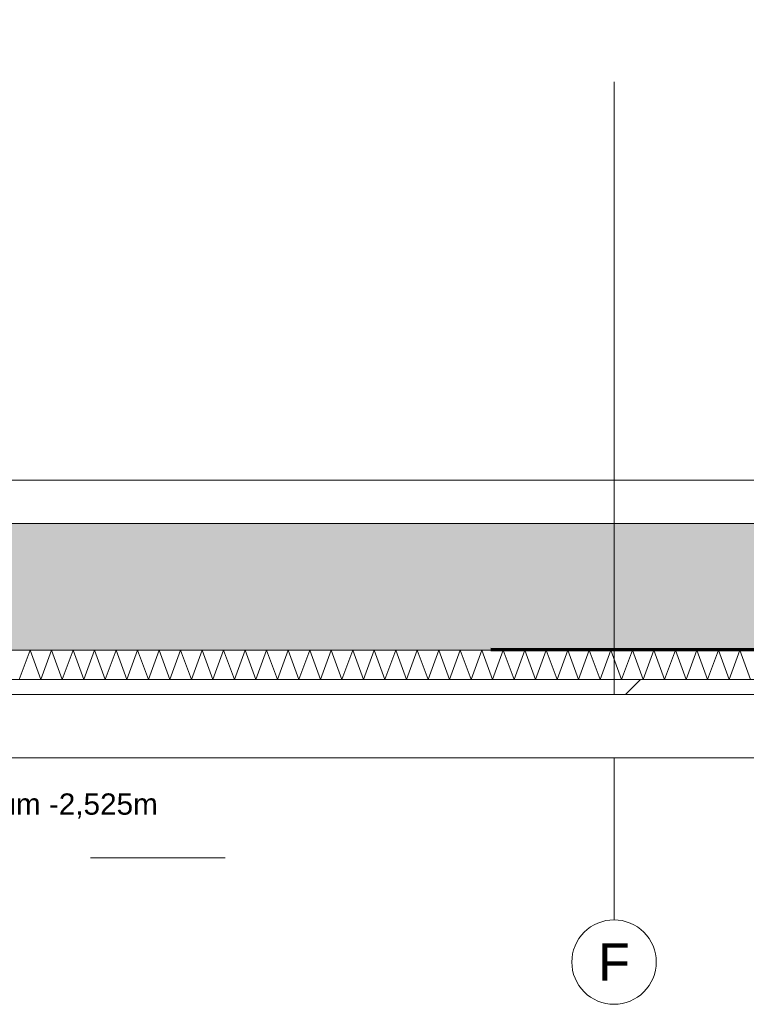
# Model space of a CAD drawing. Header units: metres. Extents: x -3716 to 31, y -1854 to 706.
# Tile 201 of 237: x -864 to -821, y 524 to 582. Entities that reach past the tile are written whole.
import ezdxf

# ---------------------------------------------------------------- set-up
doc = ezdxf.new("R2010")
doc.units = ezdxf.units.M
doc.header["$LTSCALE"] = 1.25
doc.header["$PDMODE"] = 1
doc.header["$PDSIZE"] = -2
doc.linetypes.add('Linienart-34', pattern=[4.233, 2.116, -2.117])
doc.linetypes.add('Linienart-53', pattern=[5.291531, 3.175, -1.058062, 0.352704, -0.705764])
doc.layers.get('0').update_dxf_attribs({"lineweight": 25})
doc.layers.add('00 -Bauelemente -Dämmung innen', color=7, linetype='Continuous', lineweight=9, true_color=0xff7fe6)
doc.layers.add('30 -35 Decken- 0 Decken', color=7, linetype='Continuous', lineweight=35, true_color=0x00ee00)
doc.layers.add('70 -71 Achsen- 1 Gebäudeachsen', color=7, linetype='Linienart-53', lineweight=18)
doc.layers.add('Keine', color=7, linetype='Continuous', lineweight=9)
doc.styles.add('Arial', font='arial.ttf')
doc.dimstyles.new('SIA_DIN1356', dxfattribs={"dimtxt": 1.258608, "dimasz": 2.80603, "dimexe": 2.5, "dimexo": 3.75, "dimgap": 0.625, "dimtad": 1, "dimdec": 3, "dimtxsty": 'Arial', "dimblk": 'VW_SLASH-1', "dimblk1": 'VW_SLASH-1', "dimblk2": 'VW_SLASH-1', "dimcen": 0, "dimdle": 2.5, "dimadec": 3, "dimazin": 0, "dimtfac": 1, "dimtdec": 3, "dimtix": 1, "dimtmove": 0, "dimatfit": 0, "dimldrblk": 'VW_FILLEDARROW-1', "dimfxl": 1, "dimfrac": 2, "dimtolj": 1, "dimarcsym": 0})

# ---------------------------------------------------------------- blocks, each defined once
blk = doc.blocks.new('Gruppe-1158')
at = {"color": 255, "linetype": 'Continuous', "lineweight": 5}
blk.add_wipeout([(-47.546, 11.588), (-29.021, 11.588), (-29.021, 11.728), (-47.546, 11.728)], dxfattribs=at).dxf.layer = '00 -Bauelemente -Dämmung innen'
blk = doc.blocks.new('Gruppe-1159')
at = {"layer": '00 -Bauelemente -Dämmung innen', "color": 7, "transparency": 33554687, "flags": 128}
blk.add_lwpolyline([(-44.4886, 11.588), (-44.4377, 11.728), (-44.3867, 11.588), (-44.3358, 11.728), (-44.2848, 11.588), (-44.2339, 11.728), (-44.1829, 11.588), (-44.132, 11.728), (-44.081, 11.588), (-44.03, 11.728), (-43.9791, 11.588), (-43.9281, 11.728), (-43.8772, 11.588), (-43.8262, 11.728), (-43.7753, 11.588), (-43.7243, 11.728), (-43.6734, 11.588), (-43.6224, 11.728), (-43.5714, 11.588), (-43.5205, 11.728), (-43.4695, 11.588), (-43.4186, 11.728), (-43.3676, 11.588), (-43.3167, 11.728), (-43.2657, 11.588), (-43.2148, 11.728), (-43.1638, 11.588), (-43.1128, 11.728), (-43.0619, 11.588), (-43.0109, 11.728), (-42.96, 11.588), (-42.909, 11.728), (-42.8581, 11.588), (-42.8071, 11.728), (-42.7562, 11.588), (-42.7052, 11.728), (-42.6542, 11.588), (-42.6033, 11.728), (-42.5523, 11.588), (-42.5014, 11.728), (-42.4504, 11.588), (-42.3995, 11.728), (-42.3485, 11.588), (-42.2975, 11.728), (-42.2466, 11.588), (-42.1956, 11.728), (-42.1447, 11.588), (-42.0937, 11.728), (-42.0428, 11.588), (-41.9918, 11.728), (-41.9409, 11.588), (-41.8899, 11.728), (-41.8389, 11.588), (-41.788, 11.728), (-41.737, 11.588), (-41.6861, 11.728), (-41.6351, 11.588), (-41.5842, 11.728), (-41.5332, 11.588), (-41.4823, 11.728), (-41.4313, 11.588), (-41.3803, 11.728), (-41.3294, 11.588), (-41.2784, 11.728), (-41.2275, 11.588), (-41.1765, 11.728), (-41.1256, 11.588), (-41.0746, 11.728), (-41.0237, 11.588)], dxfattribs=at)
blk = doc.blocks.new('Gruppe-1160')
at = {"layer": '00 -Bauelemente -Dämmung innen', "color": 7, "linetype": 'Continuous', "lineweight": 9, "transparency": 33554687}
blk.add_line((-29.021, 11.728), (-47.546, 11.728), dxfattribs=at)
blk = doc.blocks.new('Gruppe-1161')
at = {"layer": '00 -Bauelemente -Dämmung innen', "color": 7, "linetype": 'Continuous', "lineweight": 9, "transparency": 33554687}
blk.add_line((-47.546, 11.588), (-29.021, 11.588), dxfattribs=at)
blk = doc.blocks.new('Gruppe-1162')
at = {"layer": '00 -Bauelemente -Dämmung innen', "color": 7, "transparency": 33554687}
for name in ['Gruppe-1160', 'Gruppe-1161']:
    blk.add_blockref(name, (0, 0), dxfattribs=at)
blk = doc.blocks.new('Gruppe-1163')
at = {"layer": '00 -Bauelemente -Dämmung innen', "color": 7}
blk.add_blockref('Gruppe-1158', (0, 0), dxfattribs=at)
at = {"layer": '00 -Bauelemente -Dämmung innen', "color": 7, "transparency": 33554687}
for name in ['Gruppe-1159', 'Gruppe-1162']:
    blk.add_blockref(name, (0, 0), dxfattribs=at)
blk = doc.blocks.new('Gruppe-1164')
at = {"layer": '00 -Bauelemente -Dämmung innen', "color": 7, "transparency": 33554687}
blk.add_blockref('Gruppe-1163', (0, 0), dxfattribs=at)
at = {"layer": '00 -Bauelemente -Dämmung innen', "color": 0, "flags": 1}
for tag in ['IFC_UUID', 'instanceID', 'prm0_name', 'prm0_type', 'prm0_value', 'prm1_name', 'prm1_type', 'prm1_value', 'prm2_name', 'prm2_type', 'prm2_value', 'prm3_name', 'prm3_type', 'prm3_value', 'prm4_name', 'prm4_type', 'prm4_value', 'prm5_name', 'prm5_type', 'prm5_value', 'prm6_name', 'prm6_type', 'prm6_value']:
    blk.add_attdef(tag, (-47.546, 11.588), '', height=0.00018, dxfattribs=at)
blk = doc.blocks.new('Gruppe-1235')
at = {"color": 255, "transparency": 33554687}
blk.add_wipeout([(-41.671, 10.05), (-41.6906, 10.0509), (-41.71, 10.0538), (-41.7291, 10.0586), (-41.7475, 10.0652), (-41.7653, 10.0736), (-41.7821, 10.0837), (-41.7979, 10.0954), (-41.8124, 10.1085), (-41.8256, 10.1231), (-41.8373, 10.1388), (-41.8474, 10.1557), (-41.8558, 10.1734), (-41.8624, 10.1919), (-41.8672, 10.2109), (-41.87, 10.2304), (-41.871, 10.25), (-41.87, 10.2696), (-41.8672, 10.289), (-41.8624, 10.308), (-41.8558, 10.3265), (-41.8474, 10.3442), (-41.8373, 10.3611), (-41.8256, 10.3768), (-41.8124, 10.3914), (-41.7979, 10.4046), (-41.7821, 10.4163), (-41.7653, 10.4263), (-41.7475, 10.4347), (-41.7291, 10.4413), (-41.71, 10.4461), (-41.6906, 10.449), (-41.671, 10.45), (-41.6514, 10.449), (-41.632, 10.4461), (-41.6129, 10.4413), (-41.5945, 10.4347), (-41.5767, 10.4263), (-41.5599, 10.4163), (-41.5441, 10.4046), (-41.5296, 10.3914), (-41.5164, 10.3768), (-41.5047, 10.3611), (-41.4946, 10.3442), (-41.4862, 10.3265), (-41.4796, 10.308), (-41.4748, 10.289), (-41.472, 10.2696), (-41.471, 10.25), (-41.472, 10.2304), (-41.4748, 10.2109), (-41.4796, 10.1919), (-41.4862, 10.1734), (-41.4946, 10.1557), (-41.5047, 10.1388), (-41.5164, 10.1231), (-41.5296, 10.1085), (-41.5441, 10.0954), (-41.5599, 10.0837), (-41.5767, 10.0736), (-41.5945, 10.0652), (-41.6129, 10.0586), (-41.632, 10.0538), (-41.6514, 10.0509)], dxfattribs=at).dxf.layer = 'Keine'
at = {"layer": '70 -71 Achsen- 1 Gebäudeachsen', "transparency": 33554687}
blk.add_line((-41.671, 10.45), (-41.671, 14.7135), dxfattribs=at)
at = {"layer": 'Keine', "transparency": 33554687, "flags": 128}
blk.add_lwpolyline([(-41.671, 10.05), (-41.6906, 10.0509), (-41.71, 10.0538), (-41.7291, 10.0586), (-41.7475, 10.0652), (-41.7653, 10.0736), (-41.7821, 10.0837), (-41.7979, 10.0954), (-41.8124, 10.1085), (-41.8256, 10.1231), (-41.8373, 10.1388), (-41.8474, 10.1557), (-41.8558, 10.1734), (-41.8624, 10.1919), (-41.8672, 10.2109), (-41.87, 10.2304), (-41.871, 10.25), (-41.87, 10.2696), (-41.8672, 10.289), (-41.8624, 10.308), (-41.8558, 10.3265), (-41.8474, 10.3442), (-41.8373, 10.3611), (-41.8256, 10.3768), (-41.8124, 10.3914), (-41.7979, 10.4046), (-41.7821, 10.4163), (-41.7653, 10.4263), (-41.7475, 10.4347), (-41.7291, 10.4413), (-41.71, 10.4461), (-41.6906, 10.449), (-41.671, 10.45), (-41.6514, 10.449), (-41.632, 10.4461), (-41.6129, 10.4413), (-41.5945, 10.4347), (-41.5767, 10.4263), (-41.5599, 10.4163), (-41.5441, 10.4046), (-41.5296, 10.3914), (-41.5164, 10.3768), (-41.5047, 10.3611), (-41.4946, 10.3442), (-41.4862, 10.3265), (-41.4796, 10.308), (-41.4748, 10.289), (-41.472, 10.2696), (-41.471, 10.25), (-41.472, 10.2304), (-41.4748, 10.2109), (-41.4796, 10.1919), (-41.4862, 10.1734), (-41.4946, 10.1557), (-41.5047, 10.1388), (-41.5164, 10.1231), (-41.5296, 10.1085), (-41.5441, 10.0954), (-41.5599, 10.0837), (-41.5767, 10.0736), (-41.5945, 10.0652), (-41.6129, 10.0586), (-41.632, 10.0538), (-41.6514, 10.0509)], close=True, dxfattribs=at)
at = {"layer": 'Keine', "transparency": 33554687, "insert": (-41.671, 10.25), "char_height": 0.1762, "attachment_point": 5, "line_spacing_factor": 0.970891, "style": 'Arial'}
blk.add_mtext('F', dxfattribs=at)
blk = doc.blocks.new('_FU_2D LP11 (3D)')
at = {"layer": '00 -Bauelemente -Dämmung innen', "color": 7}
blk.add_blockref('Gruppe-1164', (0, 0), dxfattribs=at)
at = {"color": 255, "linetype": 'Continuous', "lineweight": 9}
blk.add_wipeout([(-50.39599996, 10.843), (-47.34599996, 10.843), (-47.34599996, 11.588), (-28.82099996, 11.588), (-28.82099996, 13.048), (-26.02099996, 13.048), (-26.02099996, 12.978), (-27.29099996, 12.978), (-28.75099996, 11.518), (-46.48857356, 11.518), (-47.26357356, 10.743), (-50.47842637, 10.743), (-52.71342637, 12.978), (-54.2, 12.978), (-54.2, 13.048), (-50.39599996, 13.048)], dxfattribs=at).dxf.layer = '30 -35 Decken- 0 Decken'
at = {"layer": '30 -35 Decken- 0 Decken', "linetype": 'Continuous', "lineweight": 9}
h = blk.add_hatch(dxfattribs=at)
h.set_pattern_fill('5_Beton unbewehrt', style=0, pattern_type=2)
h.set_pattern_definition([(-135, (0, 0), (0.883883, -0.883883), [2.12132, -1.41421])])
h.paths.add_polyline_path([(-50.39599996, 10.843), (-47.34599996, 10.843), (-47.34599996, 11.588), (-28.82099996, 11.588), (-28.82099996, 13.048), (-26.02099996, 13.048), (-26.02099996, 12.978), (-27.29099996, 12.978), (-28.75099996, 11.518), (-46.48857356, 11.518), (-47.26357356, 10.743), (-50.47842637, 10.743), (-52.71342637, 12.978), (-54.2, 12.978), (-54.2, 13.048), (-50.39599996, 13.048)])
at = {"layer": '30 -35 Decken- 0 Decken', "color": 7, "linetype": 'Continuous', "lineweight": 9, "flags": 128}
blk.add_lwpolyline([(-50.39599996, 10.843), (-47.34599996, 10.843), (-47.34599996, 11.588), (-28.82099996, 11.588), (-28.82099996, 13.048), (-26.02099996, 13.048), (-26.02099996, 12.978), (-27.29099996, 12.978), (-28.75099996, 11.518), (-46.48857356, 11.518), (-47.26357356, 10.743), (-50.47842637, 10.743), (-52.71342637, 12.978), (-54.2, 12.978), (-54.2, 13.048), (-50.39599996, 13.048)], close=True, dxfattribs=at)
at = {"color": 255, "linetype": 'Continuous', "lineweight": 9}
blk.add_wipeout([(-47.79599996, 12.533), (-29.42099996, 12.533), (-29.42099996, 12.328), (-47.79599996, 12.328)], dxfattribs=at).dxf.layer = '30 -35 Decken- 0 Decken'
at = {"layer": '30 -35 Decken- 0 Decken', "color": 7, "linetype": 'Continuous', "lineweight": 9, "flags": 128}
blk.add_lwpolyline([(-47.79599996, 12.533), (-29.42099996, 12.533), (-29.42099996, 12.328), (-47.79599996, 12.328)], close=True, dxfattribs=at)
at = {"color": 255, "linetype": 'Continuous', "lineweight": 9}
blk.add_wipeout([(-29.42099996, 12.328), (-47.79599996, 12.328), (-47.79599996, 11.728), (-29.02099996, 11.728), (-29.02099996, 13.188), (-25.92099996, 13.188), (-25.92099996, 12.538), (-24.42099996, 12.538), (-24.42099996, 13.288), (-24.97134839, 13.288), (-24.97134839, 13.538), (-29.42099996, 13.538)], dxfattribs=at).dxf.layer = '30 -35 Decken- 0 Decken'
at = {"layer": '30 -35 Decken- 0 Decken', "linetype": 'Continuous', "lineweight": 9}
h = blk.add_hatch(dxfattribs=at)
h.set_pattern_fill('Stahlbeton1  SRF', style=0, pattern_type=2)
h.set_pattern_definition([(45, (0, 0), (0.07071068, -0.07071068), []), (45, (0.03536, -0.03536), (0.07071068, -0.07071068), [0.075, -0.05])])
h.paths.add_polyline_path([(-29.42099996, 12.328), (-47.79599996, 12.328), (-47.79599996, 11.728), (-29.02099996, 11.728), (-29.02099996, 13.188), (-25.92099996, 13.188), (-25.92099996, 12.538), (-24.42099996, 12.538), (-24.42099996, 13.288), (-24.97134839, 13.288), (-24.97134839, 13.538), (-29.42099996, 13.538)])
at = {"layer": '30 -35 Decken- 0 Decken', "color": 7, "linetype": 'Continuous', "lineweight": 9, "flags": 128}
blk.add_lwpolyline([(-29.42099996, 12.328), (-47.79599996, 12.328), (-47.79599996, 11.728), (-29.02099996, 11.728), (-29.02099996, 13.188), (-25.92099996, 13.188), (-25.92099996, 12.538), (-24.42099996, 12.538), (-24.42099996, 13.288), (-24.97134839, 13.288), (-24.97134839, 13.538), (-29.42099996, 13.538)], close=True, dxfattribs=at)
at = {"layer": 'Keine', "linetype": 'Linienart-34', "lineweight": 70, "flags": 128}
blk.add_lwpolyline([(-47.54599873, 11.73267764), (-29.02099996, 11.728), (-29.02099996, 13.188), (-28.52099996, 13.188)], dxfattribs=at)
at = {"layer": '70 -71 Achsen- 1 Gebäudeachsen', "color": 7, "transparency": 33554687}
blk.add_blockref('Gruppe-1235', (0, 0), dxfattribs=at)
blk = doc.blocks.new('VW_SLASH-1')
at = {"color": 0, "linetype": 'ByBlock', "lineweight": -2, "transparency": 16777216}
blk.add_line((0.8909, 0), (-1, 0), dxfattribs=at)
at = {"color": 0, "lineweight": 20, "transparency": 16777216, "flags": 128}
blk.add_lwpolyline([(0.5001, 0.5001), (-0.5001, -0.5001)], dxfattribs=at)
blk = doc.blocks.new('*D1676')
at = {"layer": '30 -35 Decken- 0 Decken', "color": 0, "linetype": 'Continuous', "lineweight": -2}
for p, q in [((-46.652, 14.024), (-46.652, 16.8301)), ((-46.652, 10.743), (-46.652, 11.218)), ((-43.0386, 11.218), (-44.152, 11.218)), ((-43.5136, 10.743), (-44.152, 10.743)), ((-46.652, 7.937), (-46.652, 5.1309))]:
    blk.add_line(p, q, dxfattribs=at)
at = {"layer": 'Defpoints', "color": 0}
for p in [(-46.7886, 11.218), (-46.652, 11.218), (-47.2636, 10.743)]:
    blk.add_point(p, dxfattribs=at)
at = {"layer": '30 -35 Decken- 0 Decken', "color": 0, "lineweight": -2, "xscale": 2.8060302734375, "yscale": 2.8060302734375, "zscale": 2.8060302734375}
for p, rotation in [((-46.652, 11.218), 270), ((-46.652, 10.743), 90)]:
    blk.add_blockref('VW_SLASH-1', p, dxfattribs=dict(at, rotation=rotation))
at = {"layer": '30 -35 Decken- 0 Decken', "color": 0, "lineweight": 9, "insert": (-46.7693, 10.9805), "char_height": 0.100689, "attachment_point": 5, "rotation": 90, "style": 'Arial'}
blk.add_mtext('\\A1;47\\S5^ ;', dxfattribs=at)
blk = doc.blocks.new('VW_FILLEDARROW-1')
at = {"linetype": 'Continuous', "lineweight": 0, "transparency": 16777216}
blk.add_hatch(color=0, dxfattribs=at).paths.add_polyline_path([(-1.4144, 0.379), (0, 0), (-1.4144, -0.379)])
at = {"color": 0, "lineweight": 5, "transparency": 16777216, "flags": 128}
blk.add_lwpolyline([(-1.4144, 0.379), (0, 0), (-1.4144, -0.379)], close=True, dxfattribs=at)
blk = doc.blocks.new('_Feinplanum 2D-8 (3D)')
at = {"layer": '30 -35 Decken- 0 Decken', "color": 7, "insert": (-45.35669262, 11.04871877), "char_height": 0.1006886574, "attachment_point": 1, "line_spacing_factor": 0.970891, "style": 'Arial'}
blk.add_mtext('UK Feinplanum -2,525m ', dxfattribs=at)
at = {"color": 255, "linetype": 'Continuous', "lineweight": 9}
blk.add_wipeout([(-47.34599996, 11.518), (-28.75099996, 11.518), (-28.75099996, 11.218), (-47.34599996, 11.218)], dxfattribs=at).dxf.layer = '30 -35 Decken- 0 Decken'
at = {"layer": '30 -35 Decken- 0 Decken', "linetype": 'Continuous', "lineweight": 9}
h = blk.add_hatch(dxfattribs=at)
h.set_pattern_fill('Mörtel_Putz sehr fein SRF', style=0, pattern_type=2)
h.set_pattern_definition([(19.983, (0, 0), (3.0513, -2.96883), [0.19305, -3.66798]), (-13.8697, (0.1815, 0.066), (3.0513, -2.96883), [0.34402, -6.53646]), (-44.215, (0.5155, -0.0165), (-0.57727, -4.2883), [0.21286, -4.0444]), (-97.667, (0.668, -0.165), (-3.62857, -1.31948), [0.21635, -4.11064]), (-160.017, (0.639, -0.3794), (-6.67987, 1.64935), [0.19305, -3.66798]), (166.1303, (0.4577, -0.4453), (-9.73117, 4.61818), [0.34402, -6.53646]), (135.785, (0.1237, -0.363), (0.57727, 4.2883), [0.21286, -4.0444]), (82.333, (-0.029, -0.2145), (3.62857, 1.31948), [0.21635, -4.11064]), (-110.556, (-1.1957, 1.773), (4.232, -2.40967), [0.17615, -4.14553]), (-67.195, (-1.2576, 1.608), (4.232, -2.40967), [0.28547, -6.7182]), (-29.657, (-1.147, 1.345), (5.74945, 1.63685), [0.1985, -4.67145]), (15.8914, (-0.9746, 1.2468), (1.51744, 4.04652), [0.24366, -5.73426]), (69.444, (-0.74, 1.3135), (-4.232, 2.40967), [0.17615, -4.14553]), (112.805, (-0.6783, 1.4784), (-1.51744, -4.04652), [0.28547, -6.7182]), (150.343, (-0.789, 1.7415), (-1.51744, -4.0465), [0.1985, -4.67145]), (-164.1086, (-0.9614, 1.8398), (-4.232, 2.40967), [0.24366, -5.73426]), (-136.779, (0.742, -1.897), (2.8039, -7.0097), [0.1879, -9.2051]), (-68.199, (0.605, -2.025), (9.6487, -0.5773), [0.151, -7.3987]), (-3.424, (0.6614, -2.166), (6.8448, 6.4325), [0.1933, -9.4726]), (43.221, (0.8544, -2.177), (-2.8039, 7.0097), [0.1879, -9.2051]), (111.801, (0.991, -2.0485), (-9.6487, 0.5773), [0.151, -7.3987]), (176.576, (0.935, -1.908), (-6.8448, -6.4325), [0.1933, -9.4726]), (142.046, (-1.1546, -1.1546), (-0.65974, -4.0409), [0.26147, -4.9679]), (80.727, (-1.3606, -0.994), (-4.7831, -0.82468), [0.20472, -3.8897]), (41.795, (-1.3278, -0.7917), (-4.78312, -0.82468), [0.36503, -6.93556]), (9.782, (-1.0555, -0.5485), (-4.12338, 3.21623), [0.2427, -4.611]), (-37.954, (-0.8165, -0.5072), (0.65974, 4.0409), [0.26147, -4.9679]), (-99.273, (-0.6102, -0.668), (5.44286, 4.8656), [0.40944, -3.68497]), (-170.218, (-0.6763, -1.072), (4.12338, -3.21623), [0.48537, -4.36832])])
h.paths.add_polyline_path([(-47.34599996, 11.518), (-28.75099996, 11.518), (-28.75099996, 11.218), (-47.34599996, 11.218)])
at = {"layer": '30 -35 Decken- 0 Decken', "color": 7, "linetype": 'Continuous', "lineweight": 9, "flags": 128}
blk.add_lwpolyline([(-47.34599996, 11.518), (-28.75099996, 11.518), (-28.75099996, 11.218), (-47.34599996, 11.218)], close=True, dxfattribs=at)
at = {"layer": '30 -35 Decken- 0 Decken', "color": 7, "linetype": 'Continuous', "lineweight": 9}
dim = blk.add_linear_dim(base=(-46.65200188, 11.218), p1=(-47.26357356, 10.743), p2=(-46.78857356, 11.218), angle=270, text='47\\S5^ ;', dimstyle='SIA_DIN1356', override={"dimtxt": 0.100689, "dimgap": 0.05, "dimdec": 8, "dimpost": '<>', "dimtxsty": 'Arial', "dimtmove": 2}, dxfattribs=at)
dim.commit()
dim.dimension.update_dxf_attribs({"geometry": '*D1676', "text_midpoint": (-46.76927869, 10.9805)})

msp = doc.modelspace()

# ---------------------------------------------------------------- block references
at = {"layer": 'Keine', "color": 1, "xscale": 12.5, "yscale": 12.5, "zscale": 12.5}
msp.add_blockref('_FU_2D LP11 (3D)', (-307.659, 398.181), dxfattribs=at)

# ---------------------------------------------------------------- next in the draw order: block references
msp.add_blockref('_Feinplanum 2D-8 (3D)', (-307.659, 398.181), dxfattribs=at)

doc.saveas('drawing.dxf')
